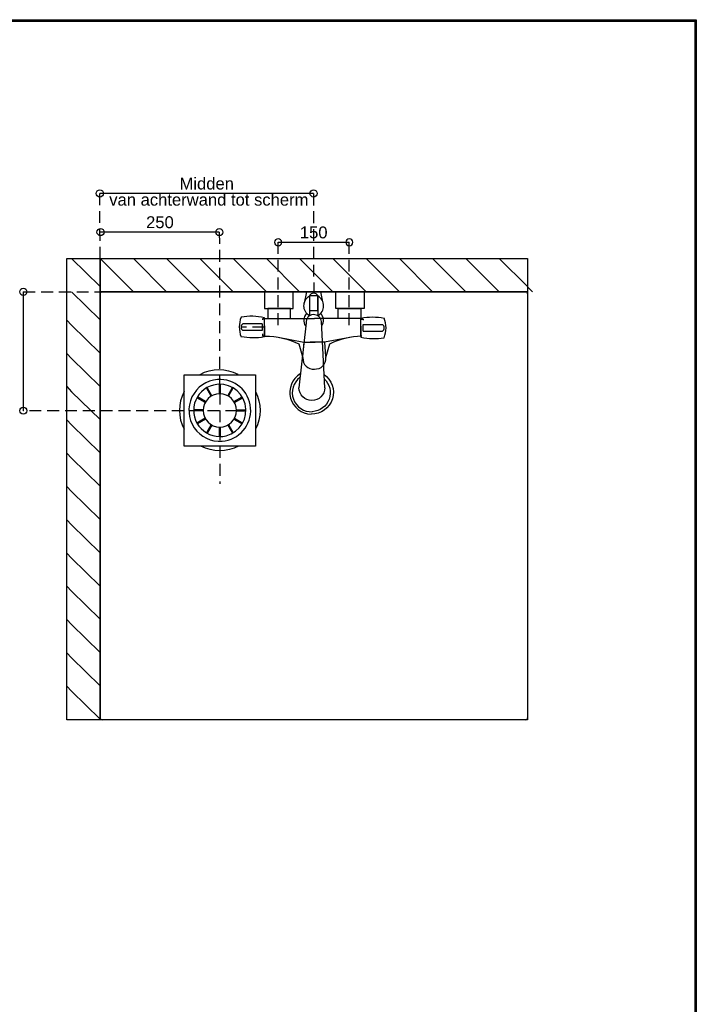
# Model space of a CAD drawing. Header units: millimetres. Extents: x -72565 to 37572, y -100 to 54284.
# Tile 29 of 32: x 8045 to 9469, y 23089 to 25161. Entities that reach past the tile are written whole.
import ezdxf
from ezdxf.enums import TextEntityAlignment as Align

# ---------------------------------------------------------------- set-up
doc = ezdxf.new("R2010")
doc.units = ezdxf.units.MM
doc.header["$LTSCALE"] = 50
doc.linetypes.add('DASHED', pattern=[0.75, 0.5, -0.25])
for name, color, linetype in [('LAYER01', 15, 'Continuous'), ('LAYER52', 15, 'DASHED'), ('LAYER74', 4, 'DASHED')]:
    doc.layers.add(name, color=color, linetype=linetype)
doc.styles.get("Standard").update_dxf_attribs({"font": 'ARIAL.TTF'})

msp = doc.modelspace()

# ---------------------------------------------------------------- linework, layer by layer
at = {"layer": 'LAYER01', "color": 1, "linetype": 'DASHED'}
for points in [[(8589.2, 24518.4), (8589.2, 24692.4)], [(8738.2, 24518.4), (8738.2, 24692.4)]]:
    msp.add_lwpolyline(points, dxfattribs=at)
at = {"layer": 'LAYER01', "color": 7, "linetype": 'Continuous'}
for points in [[(8218.1, 24588.2, 0.414214), (8214.1, 24584.2)], [(9114.1, 24584.2, 0.414214), (9110.1, 24588.2)], [(8214.1, 23692.2, 0.414214), (8218.1, 23688.2)], [(9110.1, 23688.2, 0.414214), (9114.1, 23692.2)]]:
    msp.add_lwpolyline(points, format="xyb", dxfattribs=at)
for points in [[(9110.1, 24588.2), (8218.1, 24588.2)], [(8214.1, 24584.2), (8214.1, 23692.2)], [(9114.1, 24584.2), (9114.1, 23692.2)], [(9110.1, 23688.2), (8218.1, 23688.2)]]:
    msp.add_lwpolyline(points, dxfattribs=at)
at = {"layer": 'LAYER01', "color": 2, "linetype": 'Continuous'}
for points in [[(8560.2, 24588.2), (8560.2, 24553.3), (8620.2, 24553.3), (8620.2, 24588.2)], [(8770.2, 24588.2), (8770.2, 24553.3), (8710.2, 24553.3), (8710.2, 24588.2)]]:
    msp.add_lwpolyline(points, close=True, dxfattribs=at)
at = {"layer": 'LAYER01', "color": 1, "linetype": 'Continuous'}
for points in [[(8567.2, 24553.3), (8567.2, 24532.3), (8615.2, 24532.3), (8615.2, 24553.3)], [(8763.2, 24553.3), (8763.2, 24532.3), (8715.2, 24532.3), (8715.2, 24553.3)]]:
    msp.add_lwpolyline(points, close=True, dxfattribs=at)
for points in [[(8560.2, 24532.3), (8665.2, 24532.3)], [(8767.3, 24532.1), (8665.2, 24532.3)], [(8585.4, 24493.3), (8642.6, 24482.4), (8666.6, 24482.4)], [(8740, 24492.4), (8686.6, 24482.4), (8656.6, 24482.4)], [(8642.6, 24482.4), (8640.4, 24452)], [(8686.6, 24482.4), (8688.8, 24452)]]:
    msp.add_lwpolyline(points, dxfattribs=at)
for points in [[(8561.7, 24495.1, -0.112171), (8632.6, 24478.6)], [(8765, 24495, 0.107597), (8697.1, 24478.4)], [(8632.6, 24478.6), (8641.1, 24449.4, 0.457137), (8665.2, 24425.4)], [(8697.1, 24478.4), (8688.8, 24449.1, -0.457131), (8664.9, 24425.1)]]:
    msp.add_lwpolyline(points, format="xyb", dxfattribs=at)
at = {"layer": 'LAYER52', "color": 1, "linetype": 'Continuous'}
for points in [[(8424.5, 24414.6, -0.250315), (8504, 24414.7)], [(8391, 24378.5, 0.252208), (8391, 24299.2)], [(8541, 24378.4, -0.252213), (8541, 24299.1)], [(8505.7, 24263.8, -0.250314), (8426.2, 24263.7)]]:
    msp.add_lwpolyline(points, format="xyb", dxfattribs=at)
for points in [[(8447.7, 24368.7), (8437.7, 24386)], [(8449.4, 24369.7), (8439.4, 24387)], [(8464.7, 24393.8), (8464.7, 24373.8)], [(8467, 24393.8), (8467, 24373.8)], [(8482.7, 24369.7), (8492.7, 24387)], [(8484.4, 24368.7), (8494.4, 24386)], [(8435.2, 24355.5), (8417.9, 24365.5)], [(8436.2, 24357.2), (8418.9, 24367.2)], [(8495.8, 24357.2), (8513.2, 24367.2)], [(8496.8, 24355.5), (8514.2, 24365.5)], [(8431, 24339.8), (8411, 24339.8)], [(8431, 24337.8), (8411, 24337.8)], [(8501, 24339.8), (8521, 24339.8)], [(8501, 24337.8), (8521, 24337.8)], [(8435.2, 24322.2), (8417.9, 24312.2)], [(8436.2, 24320.5), (8418.9, 24310.5)], [(8495.8, 24320.5), (8513.2, 24310.5)], [(8496.8, 24322.2), (8514.2, 24312.2)], [(8447.7, 24309), (8437.7, 24291.7)], [(8449.4, 24308), (8439.4, 24290.7)], [(8465, 24303.8), (8465, 24283.8)], [(8467, 24303.8), (8467, 24283.8)], [(8482.7, 24308), (8492.7, 24290.7)], [(8484.4, 24309), (8494.4, 24291.7)]]:
    msp.add_lwpolyline(points, dxfattribs=at)
at = {"layer": 'LAYER52', "color": 2, "linetype": 'Continuous'}
msp.add_lwpolyline([(8466, 24303.8, 1), (8466, 24373.8, 1)], format="xyb", close=True, dxfattribs=at)
at = {"layer": 'LAYER52', "color": 1, "linetype": 'DASHED'}
msp.add_lwpolyline([(8502.8, 24338.2), (8052.4, 24338.2)], dxfattribs=at)
at = {"layer": 'LAYER74', "color": 1, "linetype": 'Continuous'}
for points in [[(6597.6, 21165.6), (6597.6, 25160.7), (9469.1, 25160.7), (9469.1, 21165.6)], [(6599.1, 21167.1), (6599.1, 25159.2), (9467.6, 25159.2), (9467.6, 21167.1)], [(6600.6, 21168.6), (6600.6, 25157.7), (9466.1, 25157.7), (9466.1, 21168.6)], [(8672.6, 24549), (8672.6, 24579.5), (8655, 24579.5), (8655, 24549)]]:
    msp.add_lwpolyline(points, close=True, dxfattribs=at)
at = {"layer": 'LAYER74', "color": 2, "linetype": 'Continuous'}
for points in [[(8206, 24795.2, -1), (8221, 24795.2, -1)], [(8656, 24795.2, -1), (8671, 24795.2, -1)], [(8207.5, 24713.9, -1), (8222.5, 24713.9, -1)], [(8207.5, 24713.9, -1), (8222.5, 24713.9, -1)], [(8457.5, 24713.9, -1), (8472.5, 24713.9, -1)], [(8457.5, 24713.9, -1), (8472.5, 24713.9, -1)], [(8596.2, 24692.4, 1), (8581.2, 24692.4, 1)], [(8596.2, 24692.4, 1), (8581.2, 24692.4, 1)], [(8746.2, 24692.4, 1), (8731.2, 24692.4, 1)], [(8746.2, 24692.4, 1), (8731.2, 24692.4, 1)], [(8052.4, 24580.7, -1), (8052.4, 24595.7, -1)], [(8052.4, 24580.7, -1), (8052.4, 24595.7, -1)], [(8470.9, 24274, 1), (8461.2, 24403.7, 1)], [(8052.4, 24330.7, -1), (8052.4, 24345.7, -1)], [(8052.4, 24330.7, -1), (8052.4, 24345.7, -1)]]:
    msp.add_lwpolyline(points, format="xyb", close=True, dxfattribs=at)
at = {"layer": 'LAYER74', "color": 7, "linetype": 'Continuous'}
for points in [[(8663.5, 24795.2), (8213.5, 24795.2)], [(8465, 24713.9), (8215, 24713.9)], [(8588.7, 24692.4), (8738.7, 24692.4)], [(8052.4, 24588.2), (8052.4, 24338.2)]]:
    msp.add_lwpolyline(points, dxfattribs=at)
at = {"layer": 'LAYER74', "color": 1, "linetype": 'DASHED'}
for points in [[(8214.1, 24658.2), (8213.5, 24795.2)], [(8663.2, 24795.2), (8663.7, 24588.2)], [(8465, 24713.9), (8466.2, 24184.3)], [(8052.4, 24588.2), (8214.1, 24588.2)], [(8559.9, 24513.7), (8512.1, 24513.7)]]:
    msp.add_lwpolyline(points, dxfattribs=at)
at = {"layer": 'LAYER74', "color": 2, "linetype": 'Continuous'}
for points in [[(8144.1, 24658.2), (8214.1, 24658.2), (8214.1, 23688.2), (8144.1, 23688.2)], [(8214.1, 24658.2), (9114.1, 24658.2), (9114.1, 24588.2), (8214.1, 24588.2)], [(8436.6, 24413.8), (8541, 24413.8), (8541, 24263.8), (8391, 24263.8), (8391, 24413.8)]]:
    msp.add_lwpolyline(points, close=True, dxfattribs=at)
at = {"layer": 'LAYER74', "color": 1, "linetype": 'Continuous'}
for points in [[(8154.1, 24658.2), (8214.1, 24599.4)], [(8214.1, 24658.2), (8284.1, 24588.2)], [(8284.1, 24658.2), (8354.1, 24588.2)], [(8354.1, 24658.2), (8424.1, 24588.2)], [(8424.1, 24658.2), (8494.1, 24588.2)], [(8494.1, 24658.2), (8564.1, 24588.2)], [(8564.1, 24658.2), (8634.1, 24588.2)], [(8634.1, 24658.2), (8704.1, 24588.2)], [(8704.1, 24658.2), (8774.1, 24588.2)], [(8774.1, 24658.2), (8844.1, 24588.2)], [(8844.1, 24658.2), (8914.1, 24588.2)], [(8914.1, 24658.2), (8984.1, 24588.2)], [(8984.1, 24658.2), (9054.1, 24588.2)], [(9054.1, 24658.2), (9114.1, 24599.4)], [(8154.1, 24588.2), (8214.1, 24529.4)], [(8683, 24567), (8678.8, 24588.2), (8648.6, 24588.2), (8643.8, 24564.3)], [(9114.1, 24598.8), (9124.1, 24588.2)], [(8144.1, 24528.8), (8154.1, 24518.2)], [(8555.8, 24500.2), (8555.8, 24495.9), (8559.9, 24495.8), (8560.1, 24531.5), (8555.6, 24531.5), (8555.6, 24529)], [(8687.1, 24386.5), (8679.9, 24525.5)], [(8765, 24495), (8765, 24495), (8763.2, 24495.1), (8763, 24530.8), (8767.6, 24530.8), (8767.6, 24528.3)], [(8154.1, 24518.2), (8214.1, 24459.4)], [(8555.1, 24521.2), (8514.6, 24521.2)], [(8555.1, 24506.8), (8514.6, 24506.8)], [(8555.1, 24521.2), (8555.1, 24506.8)], [(8647.8, 24522.9), (8632.7, 24386.5)], [(8767.9, 24519.8), (8808.4, 24519.8)], [(8767.9, 24505.4), (8767.9, 24519.8)], [(8767.9, 24505.4), (8808.4, 24505.4)], [(8144.1, 24458.8), (8154.1, 24448.2)], [(8154.1, 24448.2), (8214.1, 24389.4)], [(8144.1, 24388.8), (8154.1, 24378.2)], [(8154.1, 24378.2), (8214.1, 24319.4)], [(8144.1, 24318.8), (8154.1, 24308.2)], [(8154.1, 24308.2), (8214.1, 24249.4)], [(8144.1, 24248.8), (8154.1, 24238.2)], [(8154.1, 24238.2), (8214.1, 24179.4)], [(8144.1, 24178.8), (8154.1, 24168.2)], [(8154.1, 24168.2), (8214.1, 24109.4)], [(8144.1, 24108.8), (8154.1, 24098.2)], [(8154.1, 24098.2), (8214.1, 24039.4)], [(8144.1, 24038.8), (8154.1, 24028.2)], [(8154.1, 24028.2), (8214.1, 23969.4)], [(8144.1, 23968.8), (8154.1, 23958.2)], [(8154.1, 23958.2), (8214.1, 23899.4)], [(8144.1, 23898.8), (8154.1, 23888.2)], [(8154.1, 23888.2), (8214.1, 23829.4)], [(8144.1, 23828.8), (8154.1, 23818.2)], [(8154.1, 23818.2), (8214.1, 23759.4)], [(8144.1, 23758.8), (8154.1, 23748.2)], [(8154.1, 23748.2), (8214.1, 23689.4)]]:
    msp.add_lwpolyline(points, dxfattribs=at)
at = {"layer": 'LAYER74', "color": 7, "linetype": 'Continuous'}
msp.add_lwpolyline([(8214.1, 24588.2), (9114.1, 24588.2), (9114.1, 23688.2), (8214.1, 23688.2)], close=True, dxfattribs=at)
at = {"layer": 'LAYER74', "color": 1, "linetype": 'Continuous'}
for points in [[(8655, 24579.5), (8655, 24537.7, -0.567245)], [(8672.6, 24579.5), (8672.6, 24537.7, 0.567247)], [(8479.6, 24285.5, 1), (8452.5, 24392.1, 1)]]:
    msp.add_lwpolyline(points, format="xyb", close=True, dxfattribs=at)
for points in [[(8672.6, 24579.5, 0.680157), (8655, 24579.5)], [(8647.2, 24516.6, -0.360502), (8649.2, 24542.6)], [(8679.9, 24525.5, 0.999981), (8647.8, 24522.9)], [(8680.6, 24516.7, 0.359403), (8678.4, 24542.6)], [(8514.6, 24521.2, 0.500421), (8514.6, 24506.8)], [(8808.4, 24505.4, 0.500421), (8808.4, 24519.8)], [(8635.5, 24415.8, 0.749895), (8658.4, 24330.8)], [(8634.8, 24408.2, 0.744909), (8660.7, 24336.1)], [(8684.8, 24414.7, -0.749682), (8658.4, 24330.8)], [(8685.6, 24405.5, -0.663897), (8660.7, 24336.1)], [(8687.1, 24386.5, -0.990178), (8632.7, 24386.5)]]:
    msp.add_lwpolyline(points, format="xyb", dxfattribs=at)
at = {"layer": 'LAYER74', "color": 2, "linetype": 'Continuous'}
for points in [[(8510.9, 24534.8, 0.186453), (8510.9, 24493.8)], [(8559.9, 24510.6), (8559.9, 24533.8, 0.105297), (8510.9, 24534.8)], [(8763.1, 24509.9), (8763.1, 24533.1, -0.099994), (8812.1, 24532.8)], [(8812.1, 24491.8, 0.186453), (8812.1, 24532.8)], [(8559.9, 24516.7), (8559.9, 24493.5, -0.100044), (8510.9, 24493.8)], [(8763.1, 24516), (8763.1, 24492.8, 0.105221), (8812.1, 24491.8)]]:
    msp.add_lwpolyline(points, format="xyb", dxfattribs=at)

# ---------------------------------------------------------------- texts
at = {"layer": 'LAYER74', "color": 2}
for s, p in [('Midden', (8438.5, 24803.5)), ('250', (8340, 24722.2)), ('150', (8663.7, 24700.7))]:
    msp.add_text(s, height=25, dxfattribs=at).set_placement(p, align=Align.CENTER)
msp.add_text('van achterwand tot scherm ', height=25, rotation=359.9999, dxfattribs=at).set_placement((8447.8, 24769.6), align=Align.CENTER)

doc.saveas('drawing.dxf')
